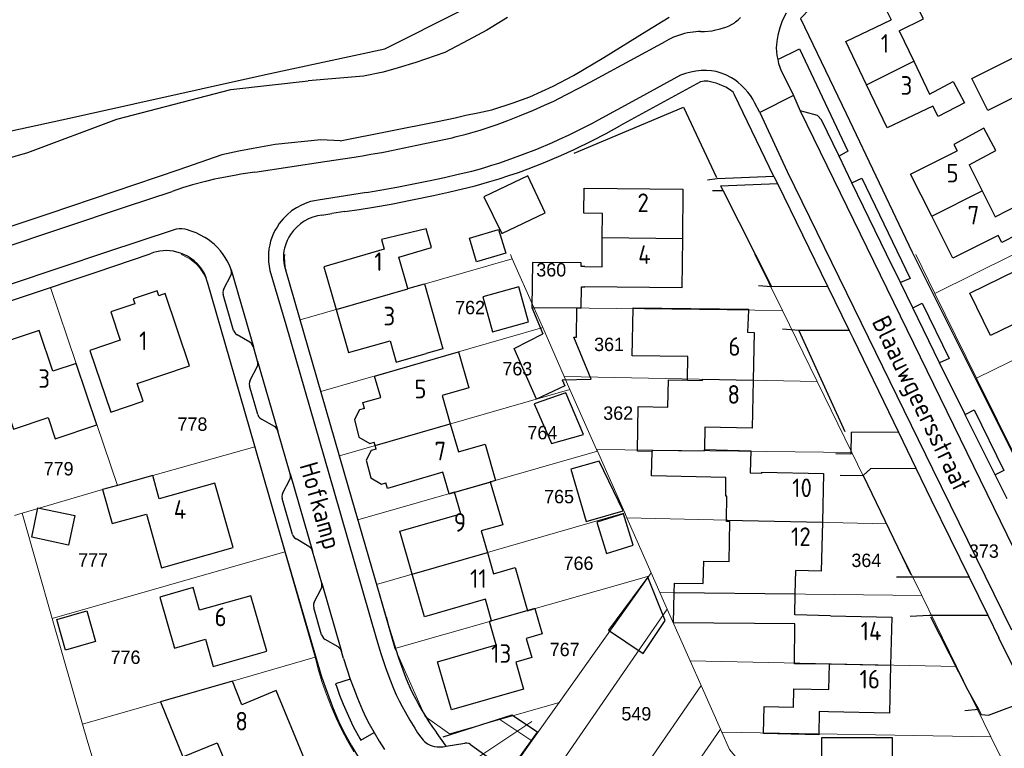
# Model space of a CAD drawing. Header units: metres. Extents: x 226218 to 240385, y 439369 to 449677.
# Tile 130 of 256: x 232372 to 232505, y 443823 to 443921. Entities that reach past the tile are written whole.
import ezdxf
from ezdxf.enums import TextEntityAlignment as Align

# ---------------------------------------------------------------- set-up
doc = ezdxf.new("R2010")
doc.units = ezdxf.units.M
doc.header["$MEASUREMENT"] = 0
for name, color, linetype, lineweight in [('aanpijling', 73, 'Continuous', 0), ('G01 perceelsgrens', 73, 'Continuous', 0), ('Z01 perceelnummer', 73, 'Continuous', 13)]:
    doc.layers.add(name, color=color, linetype=linetype, lineweight=lineweight)
for name, color, linetype in [('DAKRAND', 4, 'Continuous'), ('DAKRAND-BYG', 4, 'Continuous'), ('Goud-ontwerp', 2, 'Continuous'), ('HEG', 253, 'Continuous'), ('HEK', 253, 'Continuous'), ('HOOFDGEBOUW', 4, 'Continuous'), ('HUISNUMMER', 253, 'Continuous'), ('INSTEEKSLOOT', 153, 'Continuous'), ('KANTVERH', 253, 'Continuous'), ('STRAATNAAM', 253, 'Continuous'), ('TUSSENMUUR', 253, 'Continuous')]:
    doc.layers.add(name, color=color, linetype=linetype)
doc.styles.get("Standard").update_dxf_attribs({"font": 'iso.shx'})
doc.styles.add('Style-WORKING', font='WORKING.shx')

# ---------------------------------------------------------------- blocks, each defined once
blk = doc.blocks.new('Kadastrale grenzen Kerkstraat Harreveld')
at = {"layer": 'aanpijling', "linetype": 'Continuous', "lineweight": 0}
blk.add_line((232433821, 443822188), (232441085, 443827025), dxfattribs=at)
at = {"layer": 'G01 perceelsgrens', "linetype": 'Continuous', "lineweight": 0}
for p, q in [((232376367, 443885428), (232389615, 443889850)), ((232409937, 443881060), (232438439, 443889269)), ((232438182, 443889850), (232438439, 443889269)), ((232438439, 443889269), (232441325, 443882749)), ((232471075, 443889850), (232474761, 443882315)), ((232492707, 443889850), (232495271, 443884638)), ((232505852, 443889850), (232495271, 443884638)), ((232409937, 443881060), (232408056, 443887575)), ((232397378, 443886408), (232403823, 443864014)), ((232500880, 443873236), (232527773, 443886401)), ((232362820, 443880903), (232376367, 443885428)), ((232376367, 443885428), (232379781, 443875224)), ((232495271, 443884638), (232500880, 443873236)), ((232441325, 443882749), (232474761, 443882315)), ((232441325, 443882749), (232442529, 443880028)), ((232474761, 443882315), (232479421, 443872790)), ((232412712, 443871450), (232409937, 443881060)), ((232412712, 443871450), (232442529, 443880028)), ((232442529, 443880028), (232445440, 443873450)), ((232379781, 443875224), (232385354, 443858812)), ((232445440, 443873450), (232479421, 443872790)), ((232445440, 443873450), (232446203, 443871725)), ((232479421, 443872790), (232484098, 443863229)), ((232500880, 443873236), (232506494, 443861824)), ((232415207, 443862787), (232412712, 443871450)), ((232415207, 443862787), (232446203, 443871725)), ((232446203, 443871725), (232449781, 443863640)), ((232407839, 443849853), (232403823, 443864014)), ((232449781, 443863640), (232484098, 443863229)), ((232449781, 443863640), (232449885, 443863406)), ((232417689, 443854170), (232415207, 443862787)), ((232417689, 443854170), (232449885, 443863406)), ((232449885, 443863406), (232453556, 443855111)), ((232484098, 443863229), (232488784, 443853649)), ((232372546, 443855070), (232383360, 443858250)), ((232383360, 443858250), (232385354, 443858812)), ((232371524, 443854769), (232372546, 443855070)), ((232372546, 443855070), (232376565, 443840924)), ((232420186, 443845494), (232453556, 443855111)), ((232453556, 443855111), (232453842, 443854464)), ((232453842, 443854464), (232488784, 443853649)), ((232453842, 443854464), (232457131, 443847031)), ((232420186, 443845494), (232417689, 443854170)), ((232488784, 443853649), (232493496, 443844017)), ((232407839, 443849853), (232376565, 443840924)), ((232411919, 443835681), (232407839, 443849853)), ((232456825, 443846600), (232422667, 443836878)), ((232444734, 443829601), (232456825, 443846600)), ((232456825, 443846600), (232457131, 443847031)), ((232457131, 443847031), (232458290, 443844412)), ((232422667, 443836878), (232420186, 443845494)), ((232458290, 443844412), (232493496, 443844017)), ((232458290, 443844412), (232459283, 443842168)), ((232493496, 443844017), (232498182, 443834437)), ((232437792, 443811033), (232459283, 443842168)), ((232459283, 443842168), (232462357, 443835221)), ((232376565, 443840924), (232380642, 443826681)), ((232412403, 443833918), (232411919, 443835681)), ((232422679, 443836838), (232422667, 443836878)), ((232426728, 443827731), (232422679, 443836838)), ((232462357, 443835221), (232498182, 443834437)), ((232462357, 443835221), (232463836, 443831880)), ((232498182, 443834437), (232502803, 443824990)), ((232445613, 443805479), (232463836, 443831880)), ((232463836, 443831880), (232466425, 443826031)), ((232391156, 443829683), (232380642, 443826681)), ((232444734, 443829601), (232436777, 443827316)), ((232441063, 443824440), (232444734, 443829601)), ((232430008, 443825371), (232426728, 443827731)), ((232380642, 443826681), (232381235, 443824675)), ((232436777, 443827316), (232430008, 443825371)), ((232441063, 443824440), (232436777, 443827316)), ((232449982, 443802209), (232466425, 443826031)), ((232466425, 443826031), (232466613, 443825606)), ((232466613, 443825606), (232502803, 443824990)), ((232433630, 443813989), (232441063, 443824440))]:
    blk.add_line(p, q, dxfattribs=at)
at = {"layer": 'G01 perceelsgrens', "linetype": 'Continuous', "lineweight": 0, "flags": 128}
for points in [[(232393939, 443889850), (232394056, 443889806), (232394562, 443889559)], [(232394562, 443889559), (232395069, 443889267), (232395547, 443888931), (232395994, 443888553), (232396404, 443888137)], [(232408056, 443887575), (232407915, 443888206), (232407841, 443888848), (232407835, 443889495), (232407869, 443889850)], [(232396404, 443888137), (232396992, 443887184), (232397378, 443886408)], [(232385354, 443858812), (232390097, 443860150), (232403823, 443864014)], [(232391156, 443829683), (232400807, 443832466), (232411919, 443835681)], [(232417132, 443822976), (232416283, 443824457), (232415489, 443825970), (232414753, 443827511), (232414076, 443829078), (232413458, 443830670), (232412900, 443832284), (232412403, 443833918)], [(232466613, 443825606), (232467639, 443823289), (232469609, 443820947)], [(232381235, 443824675), (232381953, 443822316), (232382745, 443819980), (232383608, 443817671), (232384543, 443815389), (232385548, 443813137), (232386623, 443810917), (232387766, 443808732), (232388977, 443806584)], [(232502803, 443824990), (232504053, 443822435), (232508395, 443817394)]]:
    blk.add_lwpolyline(points, dxfattribs=at)
at = {"layer": 'Z01 perceelnummer', "linetype": 'Continuous', "lineweight": 13, "style": 'Style-WORKING'}
for s, p in [('360', (232443684, 443887806)), ('762', (232432767, 443882731)), ('361', (232451454, 443877776)), ('763', (232439124, 443874504)), ('362', (232452683, 443868525)), ('778', (232395433, 443867047)), ('764', (232442489, 443865904)), ('779', (232377437, 443861048)), ('765', (232444733, 443857303)), ('373', (232501855, 443849968)), ('777', (232382079, 443848779)), ('766', (232447350, 443848329)), ('364', (232486051, 443848726)), ('767', (232445488, 443836737)), ('776', (232386435, 443835691)), ('549', (232455124, 443828091))]:
    blk.add_text(s, height=1800, dxfattribs=at).set_placement(p, align=Align.MIDDLE_CENTER)

msp = doc.modelspace()

# ---------------------------------------------------------------- linework, layer by layer
at = {"layer": 'DAKRAND'}
for p, q in [((232441.08, 443882.75), (232442.57, 443879.2)), ((232454.56, 443876.22), (232454.68, 443882.58)), ((232470.19, 443882.37), (232470.07, 443879.41)), ((232470.2, 443882.5), (232470.19, 443882.37)), ((232462.06, 443876.14), (232454.56, 443876.22)), ((232461.99, 443872.94), (232462.06, 443876.14)), ((232464.35, 443866.63), (232464.31, 443863.65)), ((232476.5, 443844.21), (232476.57, 443847.36))]:
    msp.add_line(p, q, dxfattribs=at)
for points in [[(232490.46, 443919.93), (232493.73, 443921.58), (232492.23, 443924.56), (232488.7, 443922.79), (232489.39, 443921.42)], [(232494.53, 443911.45), (232497.73, 443913.13), (232499.23, 443910.25), (232495.73, 443908.42), (232494.99, 443909.83)], [(232499.87, 443901.93), (232503.47, 443903.86), (232501.86, 443906.84), (232497.81, 443904.67), (232498.26, 443903.83)], [(232503.39, 443894.94), (232506.85, 443896.74), (232508.47, 443893.62), (232504.29, 443891.46), (232503.78, 443892.44)], [(232448.21, 443888.23), (232447.7, 443888.23), (232447.71, 443888.74), (232441.14, 443888.81), (232441.07, 443882.77), (232441.08, 443882.75)], [(232424.39, 443885.28), (232426.62, 443885.92), (232429.12, 443877.17), (232426.88, 443876.53)], [(232447.13, 443882.67), (232447.13, 443882.71), (232447.71, 443882.7), (232447.74, 443885.51), (232448.18, 443885.51)], [(232445.17, 443873), (232449.03, 443873.1), (232446.7, 443878.74), (232447.09, 443878.74), (232447.13, 443882.67)], [(232454.68, 443882.58), (232454.68, 443882.67), (232470.2, 443882.5)], [(232445.17, 443873), (232445.53, 443872.21), (232441.72, 443870.4), (232438.7, 443877.21), (232442.57, 443879.2)], [(232457.24, 443863.37), (232455.27, 443863.41), (232455.39, 443869.4), (232459.37, 443869.32), (232459.44, 443872.99), (232461.99, 443872.94)], [(232418.57, 443869.16), (232417.9, 443868.99), (232417.21, 443867.69), (232417.83, 443865.28), (232419.29, 443864.45), (232419.88, 443864.62)], [(232420.15, 443863.7), (232419.48, 443863.52), (232418.79, 443862.22), (232419.4, 443859.82), (232420.86, 443858.99), (232421.46, 443859.16)], [(232464.31, 443863.65), (232470.5, 443863.46), (232470.43, 443860.49), (232472, 443860.46)], [(232467.24, 443854.15), (232467.3, 443857.34), (232467.14, 443857.34), (232467.18, 443859.87), (232457.18, 443860.07), (232457.24, 443863.37)], [(232460.22, 443844.39), (232460.24, 443845.67), (232464.12, 443845.59), (232464.18, 443848.62), (232467.6, 443848.55), (232467.7, 443853.94), (232467.23, 443853.95), (232467.24, 443854.15)], [(232481.09, 443834.78), (232476.4, 443834.82), (232476.43, 443840.2), (232460.14, 443840.3), (232460.22, 443844.39)], [(232481.23, 443841.28), (232476.43, 443841.39), (232476.5, 443844.21)], [(232480.95, 443828.36), (232479.7, 443828.39), (232479.67, 443825.26), (232472.22, 443825.43), (232472.3, 443829.08), (232476.27, 443828.99), (232476.32, 443831.43), (232481.02, 443831.33)]]:
    msp.add_lwpolyline(points, dxfattribs=at)
at = {"layer": 'DAKRAND-BYG'}
for points in [[(232510.93, 443913.51), (232502.4, 443909.22), (232500.23, 443913.52), (232508.76, 443917.81), (232510.93, 443913.51)], [(232442.88, 443895.45), (232440.54, 443900.43), (232434.62, 443897.62), (232437.03, 443892.67), (232442.88, 443895.45)], [(232437.56, 443890.04), (232433.65, 443888.88), (232432.7, 443892.07), (232436.6, 443893.24), (232437.56, 443890.04)], [(232434.49, 443884.17), (232435.79, 443879.47), (232440.61, 443880.8), (232439.31, 443885.5), (232434.49, 443884.17)], [(232448, 443865.64), (232445.65, 443871.24), (232441.4, 443869.77), (232443.72, 443864.44), (232448, 443865.64)], [(232446.3, 443860.97), (232448.37, 443853.95), (232453.34, 443855.39), (232450.11, 443862.05), (232446.3, 443860.97)], [(232379.63, 443854.75), (232378.79, 443850.77), (232373.82, 443851.82), (232374.66, 443855.8), (232379.63, 443854.75)], [(232449.8, 443853.88), (232451.11, 443849.66), (232454.72, 443850.77), (232453.41, 443855), (232449.8, 443853.88)], [(232456.68, 443846.48), (232451.4, 443839.34), (232456.06, 443836.19), (232459, 443840.64), (232456.68, 443846.48)], [(232382.42, 443837.81), (232378.38, 443836.66), (232377.21, 443840.77), (232381.24, 443841.92), (232382.42, 443837.81)], [(232480.02, 443821.49), (232482.85, 443821.49), (232482.85, 443821.13), (232489.55, 443821.12), (232489.55, 443824.84), (232483, 443824.85), (232480.02, 443824.85), (232480.02, 443821.49)]]:
    msp.add_lwpolyline(points, dxfattribs=at)
at = {"layer": 'HEG'}
msp.add_line((232446.75, 443903.49), (232461.45, 443909.69), dxfattribs=at)
msp.add_lwpolyline([(232438.57, 443810.98), (232433.8, 443814.41), (232441.82, 443825.6), (232438.4, 443827.9), (232429.11, 443824.96)], dxfattribs=at)
at = {"layer": 'HEK'}
for p, q in [((232461.45, 443909.69), (232465.9, 443900.24)), ((232476.99, 443879.62), (232483.14, 443866.07)), ((232485.64, 443860.14), (232492.05, 443846.84))]:
    msp.add_line(p, q, dxfattribs=at)
for points in [[(232405.24, 443914.09), (232421.32, 443917.52), (232452.26, 443933.13), (232472.42, 443949.65), (232461.47, 443970.34), (232448.81, 443994.73), (232446.03, 444000)], [(232267.51, 443986.26), (232270.65, 443986.03), (232270.76, 443983.44), (232270.81, 443981.99), (232271.02, 443976.78), (232271.09, 443975.12), (232271.22, 443972.65), (232274.32, 443914.43), (232320.08, 443895.48), (232340.76, 443899.9), (232378.88, 443908.22), (232405.24, 443914.09)], [(232466.45, 443899.12), (232466.79, 443898.43), (232473.3, 443885.58)], [(232494.69, 443841.11), (232499.69, 443831.28), (232501.13, 443828.69), (232501.51, 443828)]]:
    msp.add_lwpolyline(points, dxfattribs=at)
at = {"layer": 'HOOFDGEBOUW'}
for p, q in [((232490.46, 443919.93), (232492.42, 443915.85)), ((232492.42, 443915.85), (232494.53, 443911.45)), ((232499.87, 443901.93), (232501.63, 443898.44)), ((232501.63, 443898.44), (232503.39, 443894.94)), ((232420.01, 443864.17), (232419.88, 443864.62)), ((232420.15, 443863.7), (232420.01, 443864.17)), ((232472, 443860.46), (232472.01, 443860.6)), ((232441.47, 443842.23), (232442.45, 443838.82)), ((232481.02, 443831.33), (232481.09, 443834.78))]:
    msp.add_line(p, q, dxfattribs=at)
for points in [[(232486.08, 443912.7), (232483.3, 443918.5), (232489.39, 443921.42)], [(232494.99, 443909.83), (232488.87, 443906.89), (232486.08, 443912.7)], [(232494.86, 443895.03), (232492.01, 443900.68), (232498.26, 443903.83)], [(232450.55, 443892.13), (232450.59, 443895.4), (232448.07, 443895.43), (232448.11, 443898.8), (232461.39, 443898.65), (232461.31, 443892.01)], [(232503.78, 443892.44), (232497.7, 443889.38), (232494.86, 443895.03)], [(232424.39, 443885.28), (232423.18, 443889.52), (232427.59, 443890.8), (232426.88, 443893.3), (232420.84, 443891.9), (232421.2, 443890.57), (232413.11, 443888.21), (232414.77, 443882.45)], [(232461.31, 443892.01), (232461.24, 443885.36), (232448.18, 443885.51)], [(232448.21, 443888.23), (232450.51, 443888.2), (232450.55, 443892.13)], [(232508.11, 443885.82), (232509.77, 443882.39), (232502.76, 443878.97), (232499.98, 443884.68), (232506.3, 443887.76)], [(232395.05, 443874.91), (232391.78, 443884.61), (232390.92, 443884.32), (232390.7, 443884.98), (232387.48, 443883.9), (232387.7, 443883.24), (232384.44, 443882.14), (232385.71, 443878.35), (232381.64, 443876.97), (232384.46, 443868.66), (232388.81, 443870.13), (232388, 443872.52), (232395.05, 443874.91)], [(232414.77, 443882.45), (232416.42, 443876.69), (232422.03, 443878.26), (232422.85, 443875.38), (232426.88, 443876.53)], [(232382.57, 443866.94), (232379.78, 443875.22), (232376.65, 443874.17), (232374.81, 443879.65), (232367.7, 443877.27), (232369.51, 443871.87), (232368.46, 443871.52), (232369.99, 443866.96), (232371.04, 443867.31), (232371.35, 443866.36), (232376.02, 443867.92), (232376.98, 443865.06), (232382.57, 443866.94)], [(232470.07, 443879.41), (232470.96, 443879.39), (232470.83, 443872.96)], [(232418.57, 443869.16), (232418.35, 443869.94), (232420.75, 443870.63), (232419.92, 443873.52), (232431.22, 443876.78), (232432.62, 443871.92), (232429.01, 443870.88), (232430.1, 443867.08)], [(232470.83, 443872.96), (232470.71, 443866.5), (232464.35, 443866.63)], [(232430.1, 443867.08), (232431.19, 443863.31), (232434.78, 443864.35), (232436.2, 443859.48), (232435.74, 443859.35)], [(232400.91, 443850.46), (232398.46, 443859.12), (232390.98, 443857.01), (232390.1, 443860.15), (232385.35, 443858.81), (232383.36, 443858.25), (232384.65, 443853.66), (232389.25, 443854.94), (232391.27, 443847.72), (232400.91, 443850.46)], [(232429.95, 443857.69), (232429.12, 443860.58), (232421.68, 443858.41), (232421.46, 443859.16)], [(232472.01, 443860.6), (232480.3, 443860.41), (232480.14, 443853.85)], [(232435.74, 443859.35), (232435.49, 443859.27), (232437.15, 443853.51), (232434.26, 443852.68), (232435.1, 443849.79)], [(232425, 443846.88), (232423.34, 443852.65), (232431.51, 443855), (232430.68, 443857.89), (232429.95, 443857.68), (232429.95, 443857.69)], [(232480.14, 443853.85), (232479.99, 443847.29), (232476.57, 443847.36)], [(232435.1, 443849.79), (232435.92, 443846.91), (232438.82, 443847.74), (232440.48, 443841.95), (232441.47, 443842.23), (232441.47, 443842.23)], [(232435.37, 443840.49), (232435.65, 443840.58), (232434.83, 443843.48), (232426.66, 443841.12), (232425, 443846.88)], [(232405.43, 443836.53), (232403.3, 443843.97), (232396.4, 443842.01), (232395.52, 443845.08), (232391.04, 443843.77), (232393.01, 443836.91), (232397.17, 443838.1), (232398.23, 443834.46), (232405.43, 443836.53)], [(232481.23, 443841.28), (232489.46, 443841.1), (232489.32, 443834.63)], [(232442.45, 443838.82), (232440.31, 443838.2), (232441.06, 443835.65), (232438.92, 443835.02), (232439.96, 443831.41), (232430.25, 443828.61), (232428.38, 443835.09), (232436.27, 443837.37), (232435.37, 443840.49)], [(232489.32, 443834.63), (232489.18, 443828.18), (232480.95, 443828.36)], [(232410.51, 443821.97), (232406.7, 443831.22), (232402.07, 443829.31), (232400.81, 443832.47), (232391.16, 443829.68), (232394.14, 443822.31), (232398.78, 443824.18), (232401.25, 443818.18), (232410.51, 443821.97)]]:
    msp.add_lwpolyline(points, dxfattribs=at)
at = {"layer": 'INSTEEKSLOOT'}
for points in [[(232267.89, 443939.96), (232270.2, 443919.21), (232270.98, 443914.55), (232271.91, 443912.05), (232273.14, 443910), (232275.62, 443907.67), (232278.62, 443905.93), (232288.74, 443902.55), (232307.34, 443895.65), (232316.2, 443891.54), (232320.56, 443889.77), (232323.01, 443889.18), (232326.27, 443888.95), (232331.68, 443889.89), (232342.62, 443893.66), (232351.89, 443896.88), (232364.11, 443900.96), (232373.29, 443903.57), (232385.27, 443908.07), (232400.61, 443912.04), (232410.98, 443913.22)], [(232415.29, 443905.15), (232412.72, 443905.28), (232406.55, 443904.65), (232403.59, 443904.14), (232401.67, 443903.75), (232399.39, 443903.26), (232393.61, 443901.25), (232376.12, 443895.32), (232352.32, 443887.38), (232335.24, 443881.71), (232330.46, 443880.33), (232325.42, 443879.87), (232321.19, 443880.76), (232313.97, 443882.75), (232302.59, 443887.04), (232285.12, 443893.98), (232272.95, 443898.8), (232268.48, 443901.3), (232265.46, 443904.28), (232263.5, 443906.67), (232262, 443910.11), (232260.9, 443914.69), (232260.05, 443920.11), (232259.59, 443924.82)], [(232437.78, 443921.74), (232435, 443920.06), (232432.49, 443918.71), (232429.36, 443917.04), (232425.47, 443915.68), (232423.11, 443914.97), (232421.1, 443914.4), (232418.42, 443913.85), (232410.98, 443913.22)], [(232415.29, 443905.15), (232428.37, 443907.77), (232430.78, 443908.25), (232432.2, 443908.59), (232433.82, 443908.92), (232435.69, 443909.33), (232438.57, 443910.28), (232440.79, 443911.09), (232443.94, 443912.5), (232446.69, 443913.92), (232450.76, 443916.35), (232456.55, 443919.93), (232459.55, 443921.81)]]:
    msp.add_lwpolyline(points, dxfattribs=at)
at = {"layer": 'KANTVERH'}
for p, q in [((232463.75, 443919.87), (232463.49, 443919.86)), ((232463.75, 443919.87), (232464.27, 443919.88)), ((232464.27, 443919.88), (232465.33, 443919.97)), ((232465.33, 443919.97), (232465.62, 443920.02)), ((232449.51, 443913.36), (232459.08, 443918.58)), ((232461.08, 443914), (232455.61, 443910.99)), ((232474.85, 443914.09), (232476.25, 443911.25)), ((232447.59, 443912.33), (232449.51, 443913.36)), ((232463.76, 443913.08), (232452.9, 443907.15)), ((232464, 443913.15), (232463.76, 443913.08)), ((232464.24, 443913.18), (232464, 443913.15)), ((232444.01, 443910.51), (232445.65, 443911.32)), ((232445.65, 443911.32), (232447.59, 443912.33)), ((232467.67, 443912.06), (232467.15, 443912.36)), ((232468.16, 443911.7), (232467.67, 443912.06)), ((232476.25, 443911.25), (232477.17, 443909.2)), ((232441.28, 443909.27), (232442.79, 443909.94)), ((232442.79, 443909.94), (232444.01, 443910.51)), ((232455.61, 443910.99), (232449.49, 443907.65)), ((232471.72, 443908.97), (232471.05, 443910.22)), ((232437.86, 443907.89), (232439.43, 443908.51)), ((232439.43, 443908.51), (232441.28, 443909.27)), ((232477.17, 443909.2), (232512.25, 443837.14)), ((232435.2, 443906.95), (232436.41, 443907.36)), ((232436.41, 443907.36), (232437.86, 443907.89)), ((232447.8, 443906.8), (232449.49, 443907.65)), ((232451.08, 443906.16), (232452.9, 443907.15)), ((232430.77, 443905.67), (232432.25, 443906.06)), ((232432.25, 443906.06), (232434.11, 443906.6)), ((232434.11, 443906.6), (232435.2, 443906.95)), ((232444.71, 443905.32), (232446.1, 443905.97)), ((232446.1, 443905.97), (232447.8, 443906.8)), ((232449.23, 443905.2), (232451.08, 443906.16)), ((232422.22, 443903.86), (232425.6, 443904.57)), ((232425.6, 443904.57), (232430.37, 443905.58)), ((232430.37, 443905.58), (232430.77, 443905.67)), ((232441.73, 443904.05), (232443.85, 443904.94)), ((232443.85, 443904.94), (232444.71, 443905.32)), ((232446.75, 443903.98), (232449.23, 443905.2)), ((232418.3, 443903.15), (232419.41, 443903.34)), ((232419.41, 443903.34), (232420.88, 443903.6)), ((232420.88, 443903.6), (232421.58, 443903.73)), ((232421.58, 443903.73), (232422.22, 443903.86)), ((232439.83, 443903.32), (232441.73, 443904.05)), ((232444.95, 443903.16), (232446.75, 443903.98)), ((232483.56, 443903.75), (232482.39, 443903.09)), ((232440.57, 443901.38), (232442.65, 443902.18)), ((232442.65, 443902.18), (232444.95, 443903.16)), ((232484.11, 443899.52), (232482.39, 443903.09)), ((232401.31, 443900.53), (232398.89, 443900.1)), ((232395.44, 443899.22), (232394.08, 443898.81)), ((232397.17, 443899.7), (232395.44, 443899.22)), ((232398.42, 443900), (232397.17, 443899.7)), ((232398.89, 443900.1), (232398.42, 443900)), ((232422.9, 443898.93), (232427.42, 443899.82)), ((232427.42, 443899.82), (232429.33, 443900.23)), ((232433.43, 443899.12), (232435.42, 443899.67)), ((232466.45, 443899.12), (232474.1, 443899.41)), ((232394.08, 443898.81), (232392.73, 443898.36)), ((232418.85, 443898.19), (232412.35, 443897.19)), ((232418.85, 443898.19), (232420.88, 443898.55)), ((232420.88, 443898.55), (232422.9, 443898.93)), ((232427.84, 443897.79), (232429.88, 443898.25)), ((232429.88, 443898.25), (232433.43, 443899.12)), ((232466.79, 443898.43), (232465.38, 443898.45)), ((232419.8, 443896.22), (232422.14, 443896.64)), ((232422.14, 443896.64), (232425, 443897.2)), ((232425, 443897.2), (232427.84, 443897.79)), ((232412.85, 443895.16), (232414.19, 443895.36)), ((232415.92, 443895.63), (232414.19, 443895.36)), ((232415.92, 443895.63), (232417.86, 443895.91)), ((232417.86, 443895.91), (232419.8, 443896.22)), ((232393.24, 443893.27), (232392.86, 443893.16)), ((232393.64, 443893.32), (232393.24, 443893.27)), ((232394.02, 443893.31), (232393.64, 443893.32)), ((232394.44, 443893.26), (232394.02, 443893.31)), ((232400.65, 443887.8), (232400.55, 443888.06)), ((232400.65, 443887.8), (232403.63, 443877.45)), ((232399.65, 443885.26), (232400.58, 443887.02)), ((232492.3, 443882.68), (232490.63, 443886.1)), ((232471.54, 443885.68), (232473.3, 443885.58)), ((232473.3, 443885.58), (232480.83, 443885.6)), ((232480.83, 443885.6), (232483.73, 443879.66)), ((232400.97, 443879.66), (232399.57, 443884.48)), ((232476.99, 443879.62), (232474.76, 443879.84)), ((232483.73, 443879.66), (232476.99, 443879.62)), ((232403.16, 443878.05), (232401.43, 443879.06)), ((232404.2, 443875.51), (232403.63, 443877.45)), ((232404.2, 443875.51), (232406.91, 443866.12)), ((232403.2, 443872.95), (232404.12, 443874.75)), ((232499.32, 443868.34), (232495.9, 443875.31)), ((232404.23, 443868.34), (232403.12, 443872.2)), ((232406.46, 443866.75), (232404.7, 443867.72)), ((232408.58, 443860.34), (232406.91, 443866.12)), ((232490.36, 443865.97), (232492.7, 443861.13)), ((232407.57, 443857.81), (232408.52, 443859.59)), ((232408.58, 443860.34), (232411.57, 443849.97)), ((232482.55, 443860.16), (232485.64, 443860.14)), ((232504.97, 443856.99), (232503.36, 443860.22)), ((232408.88, 443852.21), (232407.5, 443857.03)), ((232411.1, 443850.58), (232409.38, 443851.6)), ((232412.82, 443845.64), (232411.57, 443849.97)), ((232499.87, 443846.45), (232490.1, 443846.44)), ((232499.87, 443846.45), (232502.37, 443841.36)), ((232412.82, 443845.64), (232415.47, 443836.47)), ((232411.82, 443843.1), (232412.73, 443844.88)), ((232412.81, 443838.7), (232411.74, 443842.32)), ((232421.47, 443841.12), (232421.81, 443839.93)), ((232502.37, 443841.36), (232503.86, 443838.31)), ((232421.81, 443839.93), (232422.16, 443838.75)), ((232422.16, 443838.75), (232423.09, 443835.73)), ((232507.99, 443829.97), (232503.86, 443838.31)), ((232415.01, 443837.1), (232413.29, 443838.09)), ((232420.2, 443838.14), (232420.76, 443836.21)), ((232415.75, 443835.52), (232415.47, 443836.47)), ((232420.76, 443836.21), (232421.38, 443834.3)), ((232423.09, 443835.73), (232423.35, 443834.97)), ((232415.75, 443835.52), (232416.19, 443834.13)), ((232416.19, 443834.13), (232416.65, 443832.74)), ((232421.38, 443834.3), (232421.96, 443832.72)), ((232413.05, 443832.32), (232413.26, 443831.72)), ((232413.26, 443831.72), (232414.07, 443829.51)), ((232414.79, 443831.81), (232415.23, 443830.59)), ((232416.65, 443832.74), (232417.12, 443831.47)), ((232421.96, 443832.72), (232422.48, 443831.48)), ((232415.23, 443830.59), (232415.7, 443829.38)), ((232417.12, 443831.47), (232417.62, 443830.2)), ((232414.07, 443829.51), (232414.35, 443828.79)), ((232415.7, 443829.38), (232416.4, 443827.76)), ((232417.62, 443830.2), (232418.31, 443828.59)), ((232414.35, 443828.79), (232415.09, 443827.07)), ((232416.4, 443827.76), (232417.05, 443826.39)), ((232418.31, 443828.59), (232418.77, 443827.6)), ((232499.3, 443828.51), (232501.13, 443828.69)), ((232415.09, 443827.07), (232415.72, 443825.77)), ((232417.05, 443826.39), (232417.49, 443825.56)), ((232418.77, 443827.6), (232419.21, 443826.73)), ((232419.21, 443826.73), (232419.87, 443825.55)), ((232415.72, 443825.77), (232415.97, 443825.3)), ((232415.97, 443825.3), (232416.84, 443823.79)), ((232417.49, 443825.56), (232417.95, 443824.75)), ((232419.87, 443825.55), (232420.56, 443824.4)), ((232429.56, 443823.74), (232428.25, 443825.55)), ((232416.84, 443823.79), (232418.41, 443821.17)), ((232420.56, 443824.4), (232421.28, 443823.26)), ((232426.14, 443824.93), (232426.45, 443824.54)), ((232426.45, 443824.54), (232426.65, 443824.34)), ((232426.65, 443824.34), (232427.05, 443824.05)), ((232427.05, 443824.05), (232427.39, 443823.87)), ((232429.14, 443823.65), (232429.56, 443823.74)), ((232429.56, 443823.74), (232432.06, 443824.12)), ((232432.82, 443823.96), (232435.86, 443821.76)), ((232428.71, 443823.62), (232429.14, 443823.65))]:
    msp.add_line(p, q, dxfattribs=at)
for points in [[(232494.49, 443938.11), (232488.42, 443932.48), (232487.89, 443931.71), (232480.98, 443925.56), (232477.19, 443921.62), (232483.32, 443908.82)], [(232468.48, 443921.15), (232468.81, 443921.44), (232469.11, 443921.76)], [(232475.25, 443922.34), (232474.95, 443921.76), (232474.69, 443921.16)], [(232465.62, 443920.02), (232466.41, 443920.21), (232467.18, 443920.45)], [(232467.18, 443920.45), (232467.61, 443920.62), (232468.03, 443920.83)], [(232468.03, 443920.83), (232468.27, 443920.98), (232468.48, 443921.15)], [(232474.69, 443921.16), (232474.41, 443920.36), (232474.18, 443919.54)], [(232460.12, 443919.09), (232459.59, 443918.85), (232459.08, 443918.58)], [(232461.21, 443919.47), (232460.66, 443919.29), (232460.12, 443919.09)], [(232462.01, 443919.66), (232461.61, 443919.58), (232461.21, 443919.47)], [(232463.49, 443919.86), (232462.75, 443919.77), (232462.01, 443919.66)], [(232474.18, 443919.54), (232474.04, 443918.82), (232473.96, 443918.09)], [(232473.96, 443918.09), (232473.94, 443917.64), (232473.96, 443917.18)], [(232473.96, 443917.18), (232474.03, 443916.63), (232474.13, 443916.09)], [(232474.13, 443916.09), (232477.05, 443917.53), (232483.56, 443903.75)], [(232474.13, 443916.09), (232474.26, 443915.57), (232474.42, 443915.06)], [(232463.13, 443914.54), (232462.43, 443914.41), (232461.75, 443914.23), (232461.08, 443914)], [(232465.25, 443914.58), (232464.54, 443914.62), (232463.83, 443914.61), (232463.13, 443914.54)], [(232466.41, 443914.32), (232465.84, 443914.48), (232465.25, 443914.58)], [(232467.9, 443913.65), (232467.17, 443914.01), (232466.41, 443914.32)], [(232474.42, 443915.06), (232474.62, 443914.57), (232474.85, 443914.09)], [(232464.75, 443913.16), (232464.5, 443913.18), (232464.24, 443913.18)], [(232465.46, 443913.02), (232465.11, 443913.1), (232464.75, 443913.16)], [(232466.29, 443912.75), (232465.88, 443912.9), (232465.46, 443913.02)], [(232467.15, 443912.36), (232466.73, 443912.57), (232466.29, 443912.75)], [(232468.79, 443913.04), (232468.36, 443913.36), (232467.9, 443913.65)], [(232469.73, 443912.15), (232469.28, 443912.61), (232468.79, 443913.04)], [(232473.63, 443900.37), (232468.34, 443911.34), (232468.16, 443911.7)], [(232470.46, 443911.23), (232470.11, 443911.71), (232469.73, 443912.15)], [(232471.05, 443910.22), (232470.78, 443910.74), (232470.46, 443911.23)], [(232476.25, 443911.25), (232471.72, 443908.97), (232475.41, 443901.02)], [(232482.39, 443903.09), (232480.02, 443907.99), (232479.5, 443908.56), (232477.81, 443909), (232477.17, 443909.2)], [(232483.32, 443908.82), (232492.23, 443890.2), (232500.86, 443872.88), (232510.28, 443854.02), (232516.61, 443840.76)], [(232436.64, 443902.17), (232438.24, 443902.73), (232439.83, 443903.32)], [(232403.82, 443900.96), (232413.22, 443902.36), (232417.17, 443902.97)], [(232417.17, 443902.97), (232417.73, 443903.06), (232418.3, 443903.15)], [(232434.74, 443901.56), (232435.7, 443901.86), (232436.64, 443902.17)], [(232402.56, 443900.75), (232401.93, 443900.65), (232401.31, 443900.53)], [(232403.82, 443900.96), (232403.19, 443900.86), (232402.56, 443900.75)], [(232429.33, 443900.23), (232431.17, 443900.65), (232433, 443901.09)], [(232433, 443901.09), (232433.87, 443901.32), (232434.74, 443901.56)], [(232437.97, 443900.47), (232439.28, 443900.91), (232440.57, 443901.38)], [(232475.41, 443901.02), (232485.35, 443880.67), (232494.94, 443861.05), (232505.58, 443839.39)], [(232435.42, 443899.67), (232436.7, 443900.06), (232437.97, 443900.47)], [(232473.63, 443900.37), (232466.01, 443900.03), (232464.7, 443899.88)], [(232473.63, 443900.37), (232474.1, 443899.41), (232480.83, 443885.6)], [(232490.63, 443886.1), (232488.75, 443889.93), (232484.11, 443899.52), (232485.45, 443900.15), (232491.93, 443886.64), (232490.63, 443886.1)], [(232352.27, 443884.86), (232386.45, 443896.28), (232392.73, 443898.36)], [(232410.83, 443896.82), (232410.11, 443896.52), (232409.42, 443896.15)], [(232412.35, 443897.19), (232411.83, 443897.1), (232411.33, 443896.98), (232410.83, 443896.82)], [(232409.42, 443896.15), (232408.77, 443895.72), (232408.18, 443895.22)], [(232407.11, 443894.02), (232406.81, 443893.56), (232406.53, 443893.09), (232406.29, 443892.6)], [(232408.18, 443895.22), (232407.62, 443894.64), (232407.11, 443894.02)], [(232410.47, 443894.35), (232409.97, 443894), (232409.5, 443893.6)], [(232411.62, 443894.88), (232411.03, 443894.65), (232410.47, 443894.35)], [(232412.85, 443895.16), (232412.23, 443895.05), (232411.62, 443894.88)], [(232392.86, 443893.16), (232383.87, 443890.16), (232371.06, 443885.88)], [(232395.11, 443893.07), (232394.78, 443893.17), (232394.44, 443893.26)], [(232395.92, 443892.76), (232395.52, 443892.92), (232395.11, 443893.07)], [(232397.11, 443892.13), (232396.52, 443892.46), (232395.92, 443892.76)], [(232406.29, 443892.6), (232406.09, 443892.14), (232405.94, 443891.66), (232405.82, 443891.18)], [(232409.5, 443893.6), (232409.04, 443893.11), (232408.63, 443892.57)], [(232397.93, 443891.58), (232397.53, 443891.87), (232397.11, 443892.13)], [(232398.79, 443890.8), (232398.38, 443891.2), (232397.93, 443891.58)], [(232408.18, 443891.77), (232407.98, 443891.24), (232407.82, 443890.7)], [(232408.63, 443892.57), (232408.38, 443892.18), (232408.18, 443891.77)], [(232349.17, 443876.4), (232362.75, 443880.91), (232382.49, 443887.51), (232389.77, 443889.96)], [(232391.06, 443890.33), (232390.62, 443890.24), (232390.19, 443890.12), (232389.77, 443889.96)], [(232392.39, 443890.36), (232391.95, 443890.39), (232391.5, 443890.38), (232391.06, 443890.33)], [(232393.82, 443890.05), (232393.35, 443890.19), (232392.88, 443890.3), (232392.39, 443890.36)], [(232395.19, 443889.37), (232394.75, 443889.63), (232394.29, 443889.86), (232393.82, 443890.05)], [(232399.56, 443889.88), (232399.19, 443890.35), (232398.79, 443890.8)], [(232405.82, 443891.18), (232405.72, 443890.61), (232405.66, 443890.04), (232405.64, 443889.46)], [(232407.7, 443889.97), (232407.68, 443889.57), (232407.69, 443889.16)], [(232407.82, 443890.7), (232407.74, 443890.34), (232407.7, 443889.97)], [(232396.13, 443888.59), (232395.68, 443889.01), (232395.19, 443889.37)], [(232400.12, 443889), (232399.85, 443889.45), (232399.56, 443889.88)], [(232400.55, 443888.06), (232400.35, 443888.54), (232400.12, 443889)], [(232405.64, 443889.46), (232405.67, 443888.88), (232405.73, 443888.3), (232405.84, 443887.73)], [(232407.69, 443889.16), (232407.73, 443888.8), (232407.79, 443888.44)], [(232396.93, 443887.54), (232396.56, 443888.09), (232396.13, 443888.59)], [(232397.24, 443886.88), (232397.11, 443887.22), (232396.93, 443887.54)], [(232400.58, 443887.02), (232400.67, 443887.27), (232400.7, 443887.53), (232400.65, 443887.8)], [(232405.84, 443887.73), (232407.98, 443880.45), (232414.44, 443858.08), (232420.2, 443838.14)], [(232407.79, 443888.44), (232407.88, 443888.09), (232407.99, 443887.74)], [(232421.47, 443841.12), (232416.43, 443858.57), (232407.99, 443887.74)], [(232397.4, 443886.18), (232397.34, 443886.54), (232397.24, 443886.88)], [(232397.4, 443886.18), (232400.4, 443875.77), (232403.86, 443863.83), (232407.92, 443849.78), (232412.85, 443832.91)], [(232399.65, 443885.26), (232399.55, 443885.01), (232399.53, 443884.75), (232399.57, 443884.48)], [(232495.9, 443875.31), (232492.3, 443882.68), (232493.57, 443883.34), (232497.18, 443875.86), (232495.9, 443875.31)], [(232400.97, 443879.66), (232401.07, 443879.42), (232401.22, 443879.22), (232401.43, 443879.06)], [(232483.73, 443879.66), (232484.28, 443878.55), (232490.36, 443865.97)], [(232403.63, 443877.45), (232403.53, 443877.69), (232403.37, 443877.89), (232403.16, 443878.05)], [(232404.12, 443874.75), (232404.21, 443875), (232404.24, 443875.25), (232404.2, 443875.51)], [(232403.2, 443872.95), (232403.11, 443872.71), (232403.08, 443872.45), (232403.12, 443872.2)], [(232503.36, 443860.22), (232499.42, 443868.13), (232499.32, 443868.34), (232500.57, 443868.97), (232504.56, 443860.82), (232503.36, 443860.22)], [(232404.23, 443868.34), (232404.33, 443868.09), (232404.49, 443867.88), (232404.7, 443867.72)], [(232406.91, 443866.12), (232406.81, 443866.37), (232406.65, 443866.58), (232406.46, 443866.75)], [(232490.36, 443865.97), (232484.02, 443865.94), (232483.98, 443863), (232481.93, 443863.03)], [(232485.64, 443860.14), (232486.65, 443861.09), (232492.7, 443861.13)], [(232492.7, 443861.13), (232494.76, 443856.88), (232499.87, 443846.45)], [(232408.52, 443859.59), (232408.6, 443859.83), (232408.62, 443860.09), (232408.58, 443860.34)], [(232407.57, 443857.81), (232407.48, 443857.56), (232407.45, 443857.3), (232407.5, 443857.03)], [(232408.88, 443852.21), (232408.99, 443851.97), (232409.16, 443851.76), (232409.38, 443851.6)], [(232411.57, 443849.97), (232411.47, 443850.21), (232411.31, 443850.42), (232411.1, 443850.58)], [(232412.73, 443844.88), (232412.82, 443845.12), (232412.85, 443845.38), (232412.82, 443845.64)], [(232411.82, 443843.1), (232411.73, 443842.85), (232411.7, 443842.59), (232411.74, 443842.32)], [(232491.96, 443841.2), (232494.48, 443841.34), (232502.37, 443841.36)], [(232412.81, 443838.7), (232412.91, 443838.46), (232413.07, 443838.25), (232413.29, 443838.09)], [(232415.47, 443836.47), (232415.37, 443836.71), (232415.21, 443836.93), (232415.01, 443837.1)], [(232423.35, 443834.97), (232423.71, 443833.98), (232424.09, 443832.99)], [(232412.85, 443832.91), (232412.95, 443832.62), (232413.05, 443832.32)], [(232416.65, 443832.74), (232414.68, 443832.12), (232414.79, 443831.81)], [(232424.09, 443832.99), (232424.39, 443832.27), (232424.72, 443831.54)], [(232422.48, 443831.48), (232422.85, 443830.65), (232423.25, 443829.84)], [(232424.72, 443831.54), (232425.08, 443830.78), (232425.46, 443830.03)], [(232423.25, 443829.84), (232423.63, 443829.08), (232424.04, 443828.33)], [(232425.46, 443830.03), (232425.88, 443829.26), (232426.31, 443828.5)], [(232501.51, 443828), (232502.46, 443827.88), (232507.99, 443829.97)], [(232424.04, 443828.33), (232424.66, 443827.23), (232425.32, 443826.14)], [(232426.31, 443828.5), (232426.77, 443827.75), (232427.24, 443827)], [(232427.24, 443827), (232427.73, 443826.27), (232428.25, 443825.55)], [(232417.95, 443824.75), (232418.06, 443824.54), (232419.87, 443825.55)], [(232425.32, 443826.14), (232425.71, 443825.53), (232426.14, 443824.93)], [(232427.39, 443823.87), (232427.69, 443823.77), (232427.99, 443823.7)], [(232432.82, 443823.96), (232432.58, 443824.07), (232432.32, 443824.13), (232432.06, 443824.12)], [(232427.99, 443823.7), (232428.35, 443823.65), (232428.71, 443823.62)]]:
    msp.add_lwpolyline(points, dxfattribs=at)
at = {"layer": 'TUSSENMUUR'}
for p, q in [((232486.08, 443912.7), (232492.42, 443915.85)), ((232494.86, 443895.03), (232501.63, 443898.44)), ((232450.55, 443892.13), (232461.31, 443892.01)), ((232441.08, 443882.75), (232447.13, 443882.67)), ((232464.04, 443873.09), (232470.83, 443872.96)), ((232420.01, 443864.17), (232430.1, 443867.08)), ((232457.24, 443863.55), (232457.24, 443863.37)), ((232457.24, 443863.55), (232464.31, 443863.47)), ((232464.31, 443863.47), (232464.31, 443863.65)), ((232429.95, 443857.69), (232435.74, 443859.35)), ((232467.24, 443854.15), (232480.14, 443853.85)), ((232425, 443846.88), (232435.1, 443849.79)), ((232460.22, 443844.39), (232476.5, 443844.21)), ((232441.47, 443842.23), (232435.37, 443840.49)), ((232481.09, 443834.78), (232481.09, 443834.81)), ((232481.09, 443834.81), (232489.32, 443834.63))]:
    msp.add_line(p, q, dxfattribs=at)
for points in [[(232414.77, 443882.45), (232424.4, 443885.23), (232424.39, 443885.28)], [(232461.99, 443872.94), (232464.03, 443872.9), (232464.04, 443873.09)]]:
    msp.add_lwpolyline(points, dxfattribs=at)

# ---------------------------------------------------------------- block references
at = {"layer": 'Goud-ontwerp', "linetype": 'Continuous', "xscale": 0.001, "yscale": 0.001}
msp.add_blockref('Kadastrale grenzen Kerkstraat Harreveld', (0, 0), dxfattribs=at)

# ---------------------------------------------------------------- texts
at = {"layer": 'HUISNUMMER'}
for s, p in [('1', (232488, 443917)), ('3', (232490.66, 443911.35)), ('5', (232496.82, 443899.56)), ('2', (232455.27, 443895.58)), ('7', (232499.67, 443893.91)), ('1', (232419.88, 443887.65)), ('4', (232455.37, 443888.59)), ('3', (232421.12, 443880.33)), ('1', (232388.26, 443877.01)), ('6', (232467.5, 443876.24)), ('3', (232374.7, 443871.93)), ('5', (232425.27, 443870.52)), ('8', (232467.37, 443869.79)), ('7', (232427.98, 443862.17)), ('10', (232476.08, 443857.23)), ('4', (232392.92, 443854.32)), ('9', (232430.58, 443852.58)), ('12', (232475.92, 443850.66)), ('11', (232432.77, 443845.02)), ('6', (232398.41, 443839.86)), ('14', (232485.28, 443837.96)), ('13', (232435.6, 443834.94)), ('16', (232485.14, 443831.49)), ('8', (232401.2, 443825.84))]:
    msp.add_text(s, height=2.5, dxfattribs=at).set_placement(p)
at = {"layer": 'STRAATNAAM'}
for s, rotation, p in [('Blaauwgeersstraat', 295.9757, (232486.73, 443880.84)), ('Hofkamp', 286.0792, (232409.8, 443861.51))]:
    msp.add_text(s, height=2.5, rotation=rotation, dxfattribs=at).set_placement(p)

doc.saveas('drawing.dxf')
